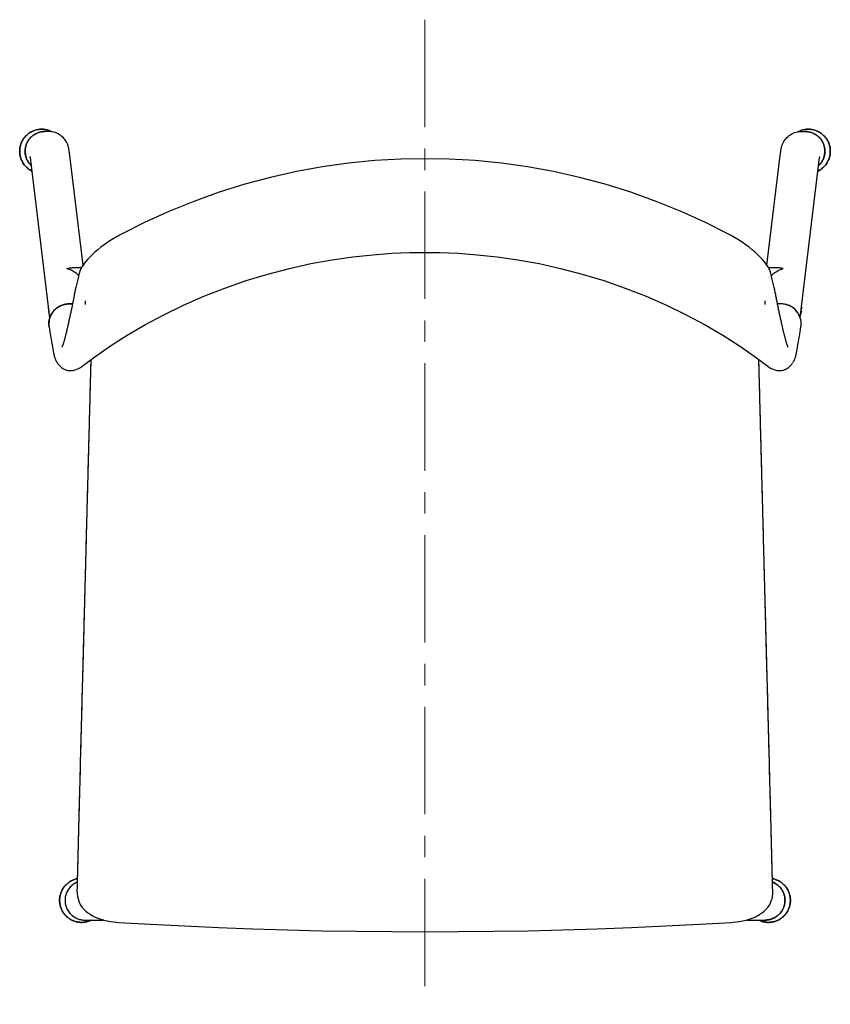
# Model space of a CAD drawing. Header units: millimetres. Extents: x 416 to 2178, y 358 to 2207.
# Tile 4 of 4: x 460 to 983, y 1572 to 2207. Entities that reach past the tile are written whole.
import ezdxf

# ---------------------------------------------------------------- set-up
doc = ezdxf.new("R2010")
doc.units = ezdxf.units.MM
doc.header["$LTSCALE"] = 184.8
doc.linetypes.add('CENTER', pattern=[0.6, 0.375, -0.075, 0.075, -0.075])
doc.layers.get('0').update_dxf_attribs({"linetype": 'CONTINUOUS'})

msp = doc.modelspace()

# ---------------------------------------------------------------- linework, layer by layer
at = {"color": 1, "linetype": 'CENTER', "lineweight": 0}
msp.add_line((721.69, 2207.1), (721.69, 1571.63), dxfattribs=at)
at = {"color": 2, "linetype": 'Continuous'}
for p, q in [((478.9, 2134.9), (476.25, 2134.9)), ((964.48, 2134.9), (967.13, 2134.9)), ((479.46, 2014.76), (466.9, 2118.21)), ((500.94, 2048.62), (492.12, 2121.27)), ((942.44, 2048.62), (951.26, 2121.27)), ((963.92, 2014.75), (976.48, 2118.21)), ((499.9, 2046.94), (493.89, 2046.94)), ((949.49, 2046.94), (943.48, 2046.94)), ((498.26, 2042.69), (498.26, 2042.67)), ((498.41, 2043.35), (498.41, 2043.36)), ((944.97, 2043.35), (944.97, 2043.36)), ((945.12, 2042.69), (945.12, 2042.67)), ((948.41, 2027.94), (948.26, 2028.73)), ((478.35, 2021.57), (478.38, 2021.35)), ((478.35, 2021.57), (478.63, 2021.57)), ((478.38, 2021.35), (478.66, 2021.35)), ((964.72, 2021.35), (965, 2021.35)), ((964.75, 2021.57), (965.03, 2021.57)), ((965.03, 2021.57), (965, 2021.35)), ((478.69, 2018.76), (478.72, 2018.54)), ((478.69, 2018.76), (478.97, 2018.76)), ((478.72, 2018.54), (479, 2018.54)), ((964.38, 2018.54), (964.66, 2018.54)), ((964.41, 2018.76), (964.69, 2018.76)), ((964.69, 2018.76), (964.66, 2018.54)), ((479.03, 2008.95), (479.59, 2005.56)), ((963.79, 2005.56), (964.35, 2008.95)), ((479.59, 2005.56), (480.21, 2001.85)), ((480.21, 2001.85), (480.81, 1998.24)), ((962.57, 1998.24), (963.17, 2001.85)), ((963.17, 2001.85), (963.79, 2005.56)), ((961.98, 1994.74), (962.57, 1998.24)), ((961.71, 1993.06), (961.98, 1994.74)), ((484.08, 1985.96), (484.09, 1985.94)), ((500.43, 1983.53), (500.43, 1983.53)), ((942.95, 1983.53), (942.95, 1983.53)), ((959.3, 1985.96), (959.29, 1985.94)), ((489.21, 1981.3), (489.28, 1981.27)), ((954.17, 1981.3), (954.1, 1981.27)), ((497.19, 1644.05), (497.19, 1644.06)), ((946.19, 1644.05), (946.19, 1644.06)), ((501.66, 1626.03), (502.02, 1626.03)), ((502.01, 1626.03), (513.79, 1626.03)), ((514.17, 1626.05), (513.79, 1626.03)), ((522.74, 1624.59), (523.81, 1624.51)), ((898.8, 1623.32), (919.57, 1624.51)), ((919.57, 1624.51), (920.64, 1624.59)), ((929.21, 1626.05), (929.59, 1626.03)), ((929.59, 1626.03), (941.37, 1626.03)), ((941.72, 1626.03), (941.36, 1626.03))]:
    msp.add_line(p, q, dxfattribs=at)
for points in [[(460.02, 2122.2), (460.04, 2122.99), (460.11, 2123.77), (460.22, 2124.54), (460.37, 2125.31), (460.56, 2126.07), (460.79, 2126.82), (461.07, 2127.55), (461.38, 2128.27), (461.74, 2128.97), (462.13, 2129.65), (462.56, 2130.3), (463.02, 2130.94), (463.52, 2131.54), (464.05, 2132.12), (464.61, 2132.66), (465.2, 2133.18), (465.82, 2133.66), (466.46, 2134.11), (467.13, 2134.52), (467.82, 2134.89), (468.53, 2135.22), (469.25, 2135.52), (469.99, 2135.77), (470.74, 2135.99), (471.51, 2136.16), (472.28, 2136.29), (473.06, 2136.37), (473.84, 2136.42), (474.62, 2136.42), (475.41, 2136.37), (476.19, 2136.29), (476.96, 2136.16), (477.72, 2135.99), (478.48, 2135.77), (479.22, 2135.52)], [(479.22, 2135.52), (479.94, 2135.22), (480.65, 2134.89), (480.93, 2134.74)], [(962.45, 2134.74), (962.73, 2134.89), (963.44, 2135.22), (964.16, 2135.52)], [(964.16, 2135.52), (964.9, 2135.77), (965.66, 2135.99), (966.42, 2136.16), (967.19, 2136.29), (967.97, 2136.37), (968.76, 2136.42), (969.54, 2136.42), (970.32, 2136.37), (971.1, 2136.29), (971.87, 2136.16), (972.64, 2135.99), (973.39, 2135.77), (974.13, 2135.52), (974.85, 2135.22), (975.56, 2134.89), (976.25, 2134.52), (976.92, 2134.11), (977.56, 2133.66), (978.18, 2133.18), (978.77, 2132.66), (979.33, 2132.12), (979.86, 2131.54), (980.36, 2130.94), (980.82, 2130.3), (981.25, 2129.65), (981.64, 2128.97), (982, 2128.27), (982.31, 2127.55), (982.59, 2126.82), (982.82, 2126.07), (983.01, 2125.31), (983.16, 2124.54), (983.27, 2123.77), (983.34, 2122.99), (983.36, 2122.2)], [(492.12, 2121.27), (492.06, 2121.72), (492, 2122.15), (491.94, 2122.57), (491.88, 2122.97), (491.81, 2123.36), (491.73, 2123.76), (491.65, 2124.16), (491.55, 2124.57), (491.44, 2124.99), (491.32, 2125.44), (491.17, 2125.9), (491, 2126.38), (490.8, 2126.88), (490.58, 2127.39), (490.31, 2127.94), (489.98, 2128.53), (489.6, 2129.14), (489.15, 2129.78), (488.62, 2130.43), (488.01, 2131.09), (487.34, 2131.72), (486.6, 2132.33), (485.78, 2132.89), (484.92, 2133.4), (484.01, 2133.84), (483.06, 2134.21), (482.06, 2134.5), (481.03, 2134.72), (479.98, 2134.86), (478.9, 2134.9)], [(951.26, 2121.27), (951.32, 2121.72), (951.38, 2122.15), (951.44, 2122.57), (951.5, 2122.97), (951.57, 2123.36), (951.65, 2123.76), (951.73, 2124.16), (951.83, 2124.57), (951.94, 2124.99), (952.06, 2125.44), (952.21, 2125.9), (952.38, 2126.38), (952.58, 2126.88), (952.8, 2127.39), (953.07, 2127.94), (953.4, 2128.53), (953.79, 2129.14), (954.23, 2129.78), (954.76, 2130.43), (955.37, 2131.09), (956.04, 2131.72), (956.78, 2132.33), (957.6, 2132.89), (958.46, 2133.4), (959.37, 2133.84), (960.32, 2134.21), (961.32, 2134.5), (962.35, 2134.72), (963.4, 2134.86), (964.48, 2134.9)], [(467.97, 2109.44), (467.82, 2109.52), (467.13, 2109.89), (466.46, 2110.3), (465.82, 2110.74), (465.2, 2111.23), (464.61, 2111.74), (464.05, 2112.29), (463.52, 2112.86), (463.02, 2113.47), (462.56, 2114.1), (462.13, 2114.76), (461.74, 2115.43), (461.38, 2116.13), (461.07, 2116.85), (460.79, 2117.59), (460.56, 2118.33), (460.37, 2119.09), (460.22, 2119.86), (460.11, 2120.64), (460.04, 2121.42), (460.02, 2122.2)], [(466.9, 2118.21), (466.88, 2118.41), (466.86, 2118.56), (466.84, 2118.67), (466.83, 2118.75), (466.82, 2118.79), (466.82, 2118.8)], [(721.69, 2117.4), (706.17, 2117.11), (689.28, 2116.14), (672.38, 2114.49), (655.51, 2112.13), (638.69, 2109.08), (621.95, 2105.32), (605.33, 2100.87), (588.84, 2095.71), (572.52, 2089.87), (556.41, 2083.34), (540.51, 2076.14), (526.15, 2068.95)], [(917.23, 2068.95), (902.87, 2076.14), (886.98, 2083.34), (870.86, 2089.87), (854.54, 2095.71), (838.05, 2100.87), (821.43, 2105.32), (804.69, 2109.08), (787.87, 2112.13), (771, 2114.49), (754.1, 2116.14), (737.21, 2117.11), (721.69, 2117.4)], [(983.36, 2122.2), (983.34, 2121.42), (983.27, 2120.64), (983.16, 2119.86), (983.01, 2119.09), (982.82, 2118.33), (982.59, 2117.59), (982.31, 2116.85), (982, 2116.13), (981.64, 2115.43), (981.25, 2114.76), (980.82, 2114.1), (980.36, 2113.47), (979.86, 2112.86), (979.33, 2112.29), (978.77, 2111.74), (978.18, 2111.23), (977.56, 2110.74), (976.92, 2110.3), (976.25, 2109.89), (975.56, 2109.52), (975.41, 2109.44)], [(976.48, 2118.21), (976.5, 2118.41), (976.52, 2118.56), (976.54, 2118.67), (976.55, 2118.75), (976.56, 2118.79), (976.56, 2118.8)], [(526.15, 2068.95), (524.54, 2068.09), (521.88, 2066.57), (519.34, 2065.02), (516.93, 2063.44), (514.66, 2061.85), (512.51, 2060.24), (510.49, 2058.63), (508.61, 2057.03), (506.86, 2055.43), (505.25, 2053.84), (503.8, 2052.28), (502.49, 2050.73), (501.33, 2049.22), (500.34, 2047.73), (499.53, 2046.28), (498.89, 2044.85), (498.41, 2043.36)], [(944.97, 2043.36), (944.49, 2044.84), (943.85, 2046.27), (943.04, 2047.73), (942.05, 2049.22), (940.89, 2050.74), (939.58, 2052.28), (938.12, 2053.85), (936.51, 2055.43), (934.77, 2057.03), (932.89, 2058.64), (930.87, 2060.25), (928.72, 2061.85), (926.45, 2063.44), (924.04, 2065.02), (921.5, 2066.57), (918.84, 2068.09), (917.23, 2068.95)], [(500.43, 1983.53), (508.59, 1989.6), (518.63, 1996.55), (529.35, 2003.4), (540.85, 2010.14), (553.06, 2016.67), (565.73, 2022.82), (578.9, 2028.58), (592.53, 2033.91), (606.31, 2038.69), (620.21, 2042.93), (634.23, 2046.62), (648.07, 2049.69), (661.72, 2052.17), (675.15, 2054.09), (688.06, 2055.45), (700.31, 2056.32), (712, 2056.78), (721.69, 2056.89)], [(721.69, 2056.89), (731.38, 2056.78), (743.07, 2056.32), (755.32, 2055.45), (768.23, 2054.09), (781.66, 2052.17), (795.31, 2049.69), (809.15, 2046.62), (823.17, 2042.93), (837.07, 2038.69), (850.85, 2033.91), (864.48, 2028.58), (877.65, 2022.82), (890.32, 2016.67), (902.53, 2010.14), (914.03, 2003.4), (924.75, 1996.55), (934.79, 1989.6), (942.95, 1983.53)], [(498.26, 2042.69), (497.97, 2041.34), (497.54, 2039.49), (497.1, 2037.69), (496.69, 2035.96), (496.29, 2034.3), (495.93, 2032.7), (495.6, 2031.14), (495.3, 2029.64), (495.12, 2028.73)], [(498.41, 2043.35), (498.36, 2043.16), (498.26, 2042.67)], [(945.12, 2042.67), (945.02, 2043.16), (944.97, 2043.35)], [(948.26, 2028.73), (948.08, 2029.64), (947.78, 2031.14), (947.45, 2032.7), (947.09, 2034.3), (946.7, 2035.96), (946.28, 2037.69), (945.84, 2039.49), (945.41, 2041.34), (945.12, 2042.69)], [(495.12, 2028.73), (494.95, 2027.84), (494.81, 2027.11), (494.66, 2026.39), (494.52, 2025.67), (494.38, 2024.96), (494.23, 2024.25), (494.09, 2023.54), (493.95, 2022.84), (493.8, 2022.15), (493.66, 2021.46), (493.52, 2020.77), (493.38, 2020.09), (493.24, 2019.42), (493.1, 2018.75), (492.96, 2018.08), (492.81, 2017.43), (492.68, 2016.77), (492.54, 2016.13), (492.4, 2015.48), (492.26, 2014.85), (492.12, 2014.22), (491.99, 2013.6), (491.85, 2012.98), (491.71, 2012.37), (491.58, 2011.76), (491.45, 2011.17), (491.31, 2010.57), (491.18, 2009.99), (491.05, 2009.41), (490.92, 2008.84), (490.79, 2008.28), (490.66, 2007.72), (490.54, 2007.18), (490.41, 2006.64), (490.28, 2006.11), (490.16, 2005.59), (490.04, 2005.07), (489.92, 2004.57), (489.79, 2004.08), (489.67, 2003.6), (489.56, 2003.13), (489.44, 2002.66), (489.32, 2002.21), (489.21, 2001.77), (489.09, 2001.35), (488.98, 2000.93), (488.87, 2000.53), (488.76, 2000.14), (488.65, 1999.76), (488.55, 1999.39), (488.44, 1999.04), (488.34, 1998.7), (488.24, 1998.38), (488.14, 1998.07), (488.05, 1997.78), (487.96, 1997.5), (487.87, 1997.24), (487.78, 1996.99), (487.7, 1996.77), (487.62, 1996.56), (487.55, 1996.37), (487.48, 1996.2), (487.42, 1996.06), (487.37, 1995.94), (487.33, 1995.84), (487.31, 1995.79)], [(956.09, 1995.75), (956.1, 1995.73), (956.11, 1995.72), (956.1, 1995.73), (956.08, 1995.78), (956.05, 1995.84), (956.01, 1995.93), (955.96, 1996.04), (955.91, 1996.18), (955.85, 1996.33), (955.78, 1996.5), (955.71, 1996.68), (955.64, 1996.89), (955.56, 1997.1), (955.48, 1997.34), (955.39, 1997.59), (955.31, 1997.85), (955.22, 1998.12), (955.13, 1998.41), (955.04, 1998.71), (954.94, 1999.02), (954.85, 1999.35), (954.75, 1999.69), (954.65, 2000.04), (954.55, 2000.4), (954.44, 2000.77), (954.34, 2001.15), (954.24, 2001.54), (954.13, 2001.94), (954.02, 2002.35), (953.91, 2002.78), (953.8, 2003.21), (953.69, 2003.65), (953.58, 2004.1), (953.47, 2004.55), (953.36, 2005.02), (953.24, 2005.5), (953.13, 2005.98), (953.01, 2006.47), (952.89, 2006.97), (952.77, 2007.47), (952.66, 2007.99), (952.54, 2008.51), (952.42, 2009.03), (952.29, 2009.57), (952.17, 2010.11), (952.05, 2010.65), (951.93, 2011.2), (951.8, 2011.76), (951.68, 2012.32), (951.55, 2012.89), (951.42, 2013.46), (951.3, 2014.04), (951.17, 2014.62), (951.04, 2015.21), (950.91, 2015.8), (950.78, 2016.4), (950.65, 2017.01), (950.52, 2017.62), (950.39, 2018.23), (950.26, 2018.85), (950.13, 2019.47), (950, 2020.1), (949.87, 2020.73), (949.74, 2021.37), (949.61, 2022.01), (949.47, 2022.65), (949.34, 2023.3), (949.21, 2023.95), (949.08, 2024.61), (948.94, 2025.27), (948.81, 2025.93), (948.68, 2026.6), (948.54, 2027.27), (948.41, 2027.94)], [(487.38, 2022.9), (486.28, 2022.44), (485.23, 2021.88), (484.24, 2021.24), (483.31, 2020.51), (482.46, 2019.7), (481.69, 2018.83), (480.99, 2017.89), (480.39, 2016.9)], [(494.11, 2023.62), (493.23, 2023.73), (492.04, 2023.76), (490.85, 2023.7), (489.67, 2023.53), (488.51, 2023.26), (487.38, 2022.9)], [(956.14, 2022.85), (955, 2023.23), (953.83, 2023.51), (952.65, 2023.68), (951.45, 2023.76), (950.25, 2023.74), (949.27, 2023.63)], [(963.1, 2016.7), (962.5, 2017.71), (961.82, 2018.67), (961.05, 2019.56), (960.21, 2020.39), (959.28, 2021.14), (958.29, 2021.8), (957.24, 2022.37), (956.14, 2022.85)], [(480.39, 2016.9), (479.88, 2015.86), (479.46, 2014.78), (479.15, 2013.67), (478.95, 2012.53), (478.86, 2011.38), (478.88, 2010.23)], [(963.99, 2014.55), (963.6, 2015.64), (963.1, 2016.7)], [(964.52, 2011.11), (964.46, 2012.27), (964.28, 2013.42), (963.99, 2014.55)], [(478.88, 2010.23), (479, 2009.09), (479.03, 2008.94)], [(964.35, 2008.94), (964.48, 2009.96), (964.52, 2011.11)], [(480.81, 1998.24), (481.4, 1994.74), (481.61, 1993.42)], [(481.6, 1993.48), (481.67, 1993.06), (481.75, 1992.58), (481.84, 1992.09), (481.94, 1991.59), (482.05, 1991.06), (482.2, 1990.49), (482.37, 1989.89), (482.55, 1989.31), (482.75, 1988.77), (482.95, 1988.24), (483.17, 1987.72), (483.4, 1987.22), (483.64, 1986.74), (483.91, 1986.24), (484.07, 1985.96)], [(959.74, 1986.74), (959.98, 1987.22), (960.21, 1987.72), (960.43, 1988.24), (960.63, 1988.77), (960.83, 1989.31), (961.01, 1989.89), (961.18, 1990.49), (961.33, 1991.06), (961.44, 1991.59), (961.54, 1992.09), (961.63, 1992.58), (961.71, 1993.06)], [(484.09, 1985.94), (484.34, 1985.53), (484.61, 1985.13), (484.91, 1984.7)], [(484.91, 1984.7), (485.25, 1984.27), (485.63, 1983.84), (486.06, 1983.4), (486.52, 1982.97), (487.02, 1982.56), (487.56, 1982.18), (488.12, 1981.84), (488.68, 1981.54), (489.21, 1981.3)], [(489.28, 1981.27), (490.25, 1980.94), (491.26, 1980.72), (492.35, 1980.6), (493.48, 1980.62), (494.62, 1980.77), (495.8, 1981.06), (496.96, 1981.48), (498.1, 1982.02), (499.23, 1982.68), (500.31, 1983.44), (500.43, 1983.53)], [(942.95, 1983.53), (943.07, 1983.44), (944.15, 1982.68), (945.28, 1982.02), (946.42, 1981.48), (947.58, 1981.06), (948.76, 1980.77), (949.9, 1980.62), (951.03, 1980.6), (952.12, 1980.72), (953.13, 1980.94), (954.1, 1981.27)], [(954.17, 1981.3), (954.7, 1981.54), (955.26, 1981.84), (955.82, 1982.18), (956.36, 1982.56), (956.86, 1982.97), (957.32, 1983.4), (957.75, 1983.84), (958.13, 1984.27), (958.47, 1984.7), (958.77, 1985.13), (959.04, 1985.53)], [(959.31, 1985.96), (959.47, 1986.24), (959.74, 1986.74)], [(485.78, 1638.73), (485.81, 1639.51), (485.87, 1640.29), (485.98, 1641.07), (486.13, 1641.84), (486.32, 1642.6), (486.55, 1643.34), (486.83, 1644.08), (487.14, 1644.8), (487.5, 1645.49), (487.89, 1646.17), (488.32, 1646.83), (488.78, 1647.46), (489.28, 1648.07), (489.81, 1648.64), (490.37, 1649.19), (490.96, 1649.7), (491.58, 1650.18), (492.22, 1650.63), (492.89, 1651.04), (493.58, 1651.41), (494.29, 1651.75), (495.01, 1652.04), (495.75, 1652.3), (496.51, 1652.51), (497.27, 1652.68), (497.41, 1652.71)], [(945.97, 1652.71), (946.11, 1652.68), (946.87, 1652.51), (947.63, 1652.3), (948.37, 1652.04), (949.09, 1651.75), (949.8, 1651.41), (950.49, 1651.04), (951.16, 1650.63), (951.8, 1650.18), (952.42, 1649.7), (953.01, 1649.19), (953.57, 1648.64), (954.1, 1648.07), (954.6, 1647.46), (955.06, 1646.83), (955.49, 1646.17), (955.88, 1645.49), (956.24, 1644.8), (956.55, 1644.08), (956.83, 1643.34), (957.06, 1642.6), (957.25, 1641.84), (957.4, 1641.07), (957.51, 1640.29), (957.57, 1639.51), (957.6, 1638.73)], [(497.19, 1644.05), (497.21, 1642.86), (497.36, 1641.3), (497.67, 1639.77), (498.13, 1638.29), (498.74, 1636.87), (499.5, 1635.5), (500.41, 1634.2), (501.46, 1632.97), (502.64, 1631.82), (503.97, 1630.74), (505.43, 1629.73), (507.01, 1628.81), (508.72, 1627.96), (510.54, 1627.21), (512.45, 1626.54), (514.43, 1625.97)], [(928.94, 1625.97), (930.93, 1626.54), (932.84, 1627.21), (934.66, 1627.96), (936.37, 1628.81), (937.95, 1629.73), (939.41, 1630.74), (940.74, 1631.82), (941.92, 1632.98), (942.97, 1634.21), (943.88, 1635.51), (944.64, 1636.88), (945.26, 1638.31), (945.72, 1639.79), (946.02, 1641.31), (946.17, 1642.87), (946.19, 1644.05)], [(506.38, 1626.03), (505.7, 1625.71), (504.98, 1625.41), (504.24, 1625.16), (503.48, 1624.94), (502.72, 1624.77), (501.95, 1624.64), (501.17, 1624.56), (500.39, 1624.51), (499.6, 1624.51), (498.82, 1624.56), (498.04, 1624.64), (497.27, 1624.77), (496.51, 1624.94), (495.75, 1625.16), (495.01, 1625.41), (494.29, 1625.71), (493.58, 1626.04), (492.89, 1626.41), (492.22, 1626.82), (491.58, 1627.27), (490.96, 1627.75), (490.37, 1628.27), (489.81, 1628.81), (489.28, 1629.39), (488.78, 1629.99), (488.32, 1630.63), (487.89, 1631.28), (487.5, 1631.96), (487.14, 1632.66), (486.83, 1633.38), (486.55, 1634.11), (486.32, 1634.86), (486.13, 1635.62), (485.98, 1636.39), (485.87, 1637.16), (485.81, 1637.94), (485.78, 1638.73)], [(957.6, 1638.73), (957.57, 1637.94), (957.51, 1637.16), (957.4, 1636.39), (957.25, 1635.62), (957.06, 1634.86), (956.83, 1634.11), (956.55, 1633.38), (956.24, 1632.66), (955.88, 1631.96), (955.49, 1631.28), (955.06, 1630.63), (954.6, 1629.99), (954.1, 1629.39), (953.57, 1628.81), (953.01, 1628.27), (952.42, 1627.75), (951.8, 1627.27), (951.16, 1626.82), (950.49, 1626.41), (949.8, 1626.04), (949.09, 1625.71), (948.37, 1625.41), (947.63, 1625.16), (946.87, 1624.94), (946.11, 1624.77), (945.34, 1624.64), (944.56, 1624.56), (943.78, 1624.51), (942.99, 1624.51), (942.21, 1624.56), (941.43, 1624.64), (940.66, 1624.77), (939.9, 1624.94), (939.14, 1625.16), (938.4, 1625.41), (937.68, 1625.71), (937, 1626.03)], [(514.43, 1625.97), (516.48, 1625.49), (518.56, 1625.1), (520.65, 1624.8), (522.74, 1624.59)], [(523.81, 1624.51), (544.58, 1623.32), (566.45, 1622.19), (588.44, 1621.21), (610.55, 1620.38), (632.77, 1619.69), (655.11, 1619.15), (677.56, 1618.77), (700.1, 1618.53), (721.69, 1618.46)], [(721.69, 1618.46), (743.28, 1618.53), (765.82, 1618.77), (788.27, 1619.15), (810.61, 1619.69), (832.83, 1620.38), (854.94, 1621.21), (876.93, 1622.19), (898.8, 1623.32)], [(920.64, 1624.59), (922.72, 1624.8), (924.81, 1625.1), (926.89, 1625.48), (928.94, 1625.97)]]:
    msp.add_lwpolyline(points, dxfattribs=at)
for points, start_tangent, end_tangent in [([(479.22, 2135.52), (477.72, 2135.99), (475.41, 2136.37), (473.06, 2136.37), (470.75, 2135.99), (468.53, 2135.22), (466.46, 2134.11), (464.61, 2132.66), (463.02, 2130.94), (461.74, 2128.97), (460.79, 2126.82), (460.22, 2124.54), (460.02, 2122.2)], (-0.936441, 0.350824), (0, -1)), ([(480.93, 2134.74), (479.94, 2135.22), (479.22, 2135.52)], (-0.881702, 0.471807), (-0.936441, 0.350824)), ([(964.16, 2135.52), (963.44, 2135.22), (962.45, 2134.74)], (-0.936441, -0.350824), (-0.881702, -0.471807)), ([(983.36, 2122.2), (983.16, 2124.54), (982.59, 2126.82), (981.64, 2128.97), (980.36, 2130.94), (978.77, 2132.66), (976.92, 2134.11), (974.85, 2135.22), (972.63, 2135.99), (970.32, 2136.37), (967.97, 2136.37), (965.66, 2135.99), (964.16, 2135.52)], (0, 1), (-0.936441, -0.350824)), ([(476.24, 2134.91), (474.03, 2134.72), (471.89, 2134.15), (469.88, 2133.21), (468.07, 2131.94), (466.5, 2130.37), (465.23, 2128.56), (464.3, 2126.55), (463.72, 2124.41), (463.53, 2122.2)], (-1, -0.000001), (0, -1)), ([(463.56, 2122.2), (463.99, 2125.49), (465.26, 2128.55), (467.28, 2131.18), (469.91, 2133.2), (472.97, 2134.47), (476.25, 2134.9)], (0, 1), (1, 0)), ([(476.25, 2134.91), (476.24, 2134.91)], (-0.999999, 0.001366), (-1, -0.000001)), ([(476.67, 2134.91), (476.25, 2134.91)], (-0.999403, 0.034552), (-0.999999, 0.001366)), ([(967.13, 2134.91), (966.71, 2134.91)], (-0.999999, -0.001366), (-0.999403, -0.034552)), ([(967.15, 2134.91), (967.13, 2134.91)], (-1, -0.000001), (-0.999999, -0.001366)), ([(967.13, 2134.9), (970.41, 2134.47), (973.47, 2133.2), (976.1, 2131.18), (978.12, 2128.55), (979.39, 2125.49), (979.82, 2122.2)], (1, 0), (0, -1)), ([(979.85, 2122.2), (979.66, 2124.41), (979.08, 2126.55), (978.15, 2128.56), (976.88, 2130.37), (975.31, 2131.94), (973.5, 2133.21), (971.49, 2134.15), (969.35, 2134.72), (967.15, 2134.91)], (0, 1), (-1, -0.000001)), ([(460.02, 2122.2), (460.22, 2119.86), (460.79, 2117.59), (461.74, 2115.43), (463.02, 2113.47), (464.61, 2111.74), (466.46, 2110.3), (467.96, 2109.44)], (0, -1), (0.897303, -0.441416)), ([(463.53, 2122.2), (463.72, 2120), (464.3, 2117.86), (465.23, 2115.85), (466.5, 2114.03), (467.54, 2112.93)], (0, -1), (0.729107, -0.6844)), ([(467.53, 2112.98), (467.28, 2113.22), (465.26, 2115.85), (463.99, 2118.91), (463.56, 2122.2)], (-0.726357, 0.687318), (0, 1)), ([(975.42, 2109.44), (976.92, 2110.3), (978.77, 2111.74), (980.36, 2113.47), (981.64, 2115.43), (982.59, 2117.59), (983.16, 2119.86), (983.36, 2122.2)], (0.897303, 0.441416), (0, 1)), ([(975.84, 2112.93), (976.88, 2114.03), (978.15, 2115.85), (979.08, 2117.86), (979.66, 2120), (979.85, 2122.2)], (0.729107, 0.6844), (0, 1)), ([(979.82, 2122.2), (979.39, 2118.91), (978.12, 2115.85), (976.1, 2113.22), (975.85, 2112.98)], (0, -1), (-0.726357, -0.687318)), ([(490.54, 2046.43), (492.6, 2046.86), (493.92, 2046.94)], (0.960182, 0.279376), (1, -0.000992)), ([(496.41, 2043.48), (493.67, 2045.22), (490.54, 2046.43)], (-0.792373, 0.610037), (-0.965053, 0.262056)), ([(946.97, 2043.48), (949.71, 2045.22), (952.84, 2046.43)], (0.792373, 0.610037), (0.965053, 0.262056)), ([(952.84, 2046.43), (950.78, 2046.86), (949.46, 2046.94)], (-0.960182, 0.279376), (-1, -0.000992)), ([(497.6, 2042.48), (496.41, 2043.48)], (-0.73688, 0.676024), (-0.792373, 0.610037)), ([(497.86, 2042.24), (497.6, 2042.48)], (-0.723627, 0.690192), (-0.73688, 0.676024)), ([(498, 2042.11), (497.86, 2042.24)], (-0.716303, 0.69779), (-0.723627, 0.690192)), ([(498.11, 2041.99), (498, 2042.11)], (-0.709997, 0.704205), (-0.716303, 0.69779)), ([(945.27, 2041.99), (945.39, 2042.11)], (0.709997, 0.704205), (0.716303, 0.69779)), ([(945.39, 2042.11), (945.52, 2042.24)], (0.716303, 0.69779), (0.723627, 0.690192)), ([(945.52, 2042.24), (945.78, 2042.48)], (0.723627, 0.690192), (0.736872, 0.676032)), ([(945.78, 2042.48), (946.97, 2043.48)], (0.736872, 0.676032), (0.792373, 0.610037)), ([(478.38, 2021.35), (478.7, 2019.92), (478.91, 2019.28)], (0.156157, -0.987732), (0.337841, -0.941203)), ([(480.18, 2016.48), (481.57, 2018.65), (483.76, 2020.86), (486.63, 2022.57), (487.61, 2022.96)], (0.452153, 0.891941), (0.944305, 0.32907)), ([(487.61, 2022.96), (489.55, 2023.48), (492.24, 2023.74), (494.1, 2023.61)], (0.944305, 0.32907), (0.990303, -0.138921)), ([(502.26, 2025.74), (502.23, 2024.53), (502.19, 2023.32)], (-0.030121, -0.999546), (-0.030507, -0.999535)), ([(941.12, 2025.74), (941.15, 2024.53), (941.19, 2023.32)], (0.030121, -0.999546), (0.030507, -0.999535)), ([(955.77, 2022.96), (953.83, 2023.48), (951.14, 2023.74), (949.28, 2023.61)], (-0.944305, 0.32907), (-0.990304, -0.138917)), ([(962.81, 2017.2), (961.81, 2018.65), (959.62, 2020.86), (956.75, 2022.57), (955.77, 2022.96)], (-0.508055, 0.861325), (-0.944305, 0.32907)), ([(964.47, 2019.28), (964.68, 2019.92), (965, 2021.35)], (0.337837, 0.941205), (0.156157, 0.987732)), ([(478.72, 2018.54), (479.04, 2017.1)], (0.156157, -0.987732), (0.282214, -0.959352)), ([(478.86, 2011.08), (478.89, 2011.87), (479.27, 2014.11), (480.11, 2016.34), (480.18, 2016.48)], (0.006433, 0.999979), (0.452153, 0.891941)), ([(479.04, 2017.1), (479.19, 2016.63)], (0.282214, -0.959352), (0.323223, -0.946323)), ([(479.19, 2016.63), (479.25, 2016.47)], (0.323223, -0.946323), (0.337836, -0.941205)), ([(964.52, 2011.08), (964.49, 2011.87), (964.11, 2014.11), (963.27, 2016.34), (962.81, 2017.2)], (-0.006433, 0.999979), (-0.508055, 0.861325)), ([(964.13, 2016.47), (964.19, 2016.63)], (0.337834, 0.941206), (0.323174, 0.94634)), ([(964.19, 2016.63), (964.34, 2017.1)], (0.323174, 0.94634), (0.282169, 0.959365)), ([(964.34, 2017.1), (964.66, 2018.54)], (0.282169, 0.959365), (0.156157, 0.987732)), ([(479.03, 2008.95), (478.96, 2009.41), (478.86, 2011.08)], (-0.16522, 0.986257), (0.006433, 0.999979)), ([(964.35, 2008.95), (964.42, 2009.41), (964.46, 2009.74)], (0.16522, 0.986257), (0.101987, 0.994786)), ([(964.46, 2009.74), (964.52, 2011.08)], (0.101987, 0.994786), (-0.006433, 0.999979)), ([(498.97, 1713.61), (499.63, 1738.9), (500.24, 1762.01), (500.8, 1783.32), (501.31, 1802.9), (501.78, 1820.83), (502.21, 1837.42), (502.62, 1852.79), (503, 1867.4), (503.4, 1882.78), (503.84, 1899.53), (504.33, 1918.2), (504.86, 1938.39), (505.38, 1958.21), (505.88, 1977.25), (506.16, 1987.79)], (0.026204, 0.999657), (0.026234, 0.999656)), ([(498.97, 1713.52), (499.8, 1745.24), (500.56, 1774.14), (501.25, 1800.77), (501.91, 1825.67), (502.51, 1848.76), (503.07, 1869.95), (503.58, 1889.32), (504.04, 1907.02), (504.47, 1923.27), (504.86, 1938.25), (505.22, 1951.97), (505.55, 1964.45), (505.84, 1975.62), (506.1, 1985.44), (506.16, 1987.79)], (0.026202, 0.999657), (0.026238, 0.999656)), ([(944.41, 1713.52), (943.58, 1745.24), (942.82, 1774.14), (942.13, 1800.77), (941.47, 1825.67), (940.87, 1848.76), (940.31, 1869.95), (939.8, 1889.32), (939.34, 1907.02), (938.91, 1923.27), (938.52, 1938.25), (938.16, 1951.97), (937.83, 1964.45), (937.54, 1975.62), (937.28, 1985.44), (937.22, 1987.79)], (-0.026202, 0.999657), (-0.026238, 0.999656)), ([(944.41, 1713.61), (943.75, 1738.9), (943.14, 1762.01), (942.58, 1783.32), (942.07, 1802.9), (941.6, 1820.83), (941.17, 1837.42), (940.76, 1852.79), (940.38, 1867.4), (939.98, 1882.78), (939.54, 1899.53), (939.05, 1918.2), (938.52, 1938.39), (938, 1958.21), (937.5, 1977.25), (937.22, 1987.79)], (-0.026204, 0.999657), (-0.026234, 0.999656)), ([(497.21, 1644.82), (497.42, 1653.29), (497.63, 1661.52), (497.82, 1669.25), (498.01, 1676.45), (498.18, 1683.32), (498.36, 1690.13), (498.54, 1697.21), (498.74, 1704.89), (498.97, 1713.52)], (0.024563, 0.999698), (0.026201, 0.999657)), ([(497.21, 1644.82), (497.44, 1654.14), (497.72, 1665.19), (498, 1676.37), (498.28, 1687), (498.53, 1696.83), (498.76, 1705.72), (498.97, 1713.52)], (0.0246, 0.999697), (0.026202, 0.999657)), ([(498.97, 1713.52), (498.97, 1713.61)], (0.026202, 0.999657), (0.026204, 0.999657)), ([(944.41, 1713.52), (944.41, 1713.61)], (-0.026202, 0.999657), (-0.026204, 0.999657)), ([(946.17, 1644.82), (945.96, 1653.29), (945.75, 1661.52), (945.56, 1669.25), (945.37, 1676.45), (945.2, 1683.32), (945.02, 1690.13), (944.84, 1697.21), (944.64, 1704.89), (944.41, 1713.52)], (-0.024563, 0.999698), (-0.026201, 0.999657)), ([(946.17, 1644.82), (945.94, 1654.14), (945.66, 1665.19), (945.38, 1676.37), (945.1, 1687), (944.85, 1696.83), (944.62, 1705.72), (944.41, 1713.52)], (-0.0246, 0.999697), (-0.026202, 0.999657)), ([(497.41, 1652.71), (496.51, 1652.51), (494.29, 1651.75), (492.22, 1650.63), (490.37, 1649.19), (488.78, 1647.46), (487.5, 1645.49), (486.55, 1643.34), (485.98, 1641.07), (485.79, 1638.73)], (-0.983271, -0.182147), (0, -1)), ([(957.59, 1638.73), (957.4, 1641.07), (956.83, 1643.34), (955.88, 1645.49), (954.6, 1647.46), (953.01, 1649.19), (951.16, 1650.63), (949.09, 1651.75), (946.87, 1652.51), (945.97, 1652.71)], (0, 1), (-0.983271, 0.182147)), ([(497.35, 1650.56), (495.64, 1649.74), (493.83, 1648.47), (492.26, 1646.9), (490.99, 1645.08), (490.06, 1643.07), (489.48, 1640.93), (489.29, 1638.73)], (-0.930745, -0.365668), (0, -1)), ([(497.35, 1650.54), (495.97, 1649.89), (493.3, 1647.96), (491.2, 1645.37), (489.85, 1642.36), (489.33, 1639.08)], (-0.929961, -0.367659), (-0.027956, -0.999609)), ([(954.09, 1638.73), (953.9, 1640.93), (953.32, 1643.07), (952.39, 1645.08), (951.12, 1646.9), (949.55, 1648.47), (947.74, 1649.74), (946.03, 1650.56)], (0, 1), (-0.930745, 0.365668)), ([(946.03, 1650.54), (947.41, 1649.89), (950.08, 1647.96), (952.18, 1645.37), (953.53, 1642.36), (954.05, 1639.08)], (0.929961, -0.367659), (0.027956, -0.999609)), ([(497.19, 1644.06), (497.21, 1644.82)], (0.024565, 0.999698), (0.0246, 0.999697)), ([(946.19, 1644.06), (946.17, 1644.82)], (-0.024565, 0.999698), (-0.0246, 0.999697)), ([(485.79, 1638.73), (485.98, 1636.39), (486.55, 1634.11), (487.5, 1631.96), (488.78, 1629.99), (490.37, 1628.27), (492.22, 1626.82), (494.29, 1625.71), (496.51, 1624.94), (498.82, 1624.56), (501.17, 1624.56), (503.48, 1624.94), (505.7, 1625.71), (506.38, 1626.03)], (0, -1), (0.893137, 0.449785)), ([(489.29, 1638.73), (489.48, 1636.52), (490.06, 1634.38), (490.99, 1632.37), (492.26, 1630.55), (493.83, 1628.99), (495.64, 1627.72), (497.65, 1626.78), (499.79, 1626.21), (501.26, 1626.04)], (0, -1), (0.998305, -0.058204)), ([(489.33, 1639.08), (489.34, 1637.97)], (-0.027956, -0.999609), (0.059405, -0.998234)), ([(489.34, 1637.97), (489.67, 1635.78), (490.84, 1632.7), (492.8, 1629.99), (495.35, 1627.92), (498.39, 1626.56), (501.66, 1626.03)], (0.059405, -0.998234), (0.999608, -0.02799)), ([(937, 1626.03), (937.68, 1625.71), (939.9, 1624.94), (942.21, 1624.56), (944.56, 1624.56), (946.87, 1624.94), (949.09, 1625.71), (951.16, 1626.82), (953.01, 1628.27), (954.6, 1629.99), (955.88, 1631.96), (956.83, 1634.11), (957.4, 1636.39), (957.59, 1638.73)], (0.893137, -0.449785), (0, 1)), ([(954.04, 1637.97), (953.71, 1635.78), (952.54, 1632.7), (950.58, 1629.99), (948.03, 1627.92), (944.99, 1626.56), (941.72, 1626.03)], (-0.059405, -0.998234), (-0.999608, -0.02799)), ([(942.12, 1626.04), (943.59, 1626.21), (945.73, 1626.78), (947.74, 1627.72), (949.55, 1628.99), (951.12, 1630.55), (952.39, 1632.37), (953.32, 1634.38), (953.9, 1636.52), (954.09, 1638.73)], (0.998305, 0.058206), (0, 1)), ([(954.05, 1639.08), (954.04, 1637.97)], (0.027956, -0.999609), (-0.059405, -0.998234)), ([(501.26, 1626.04), (502, 1626.01)], (0.998305, -0.058204), (1, 0.000001)), ([(502, 1626.01), (502.43, 1626.02)], (1, 0.000001), (0.999403, 0.034552)), ([(940.65, 1626.04), (940.95, 1626.02)], (0.998305, -0.058204), (0.999403, -0.034552)), ([(940.95, 1626.02), (941.38, 1626.01)], (0.999403, -0.034552), (1, 0.000001)), ([(941.38, 1626.01), (942.12, 1626.04)], (1, 0.000001), (0.998305, 0.058206))]:
    msp.add_spline(points, degree=3, dxfattribs=dict(at, start_tangent=start_tangent, end_tangent=end_tangent))

doc.saveas('drawing.dxf')
